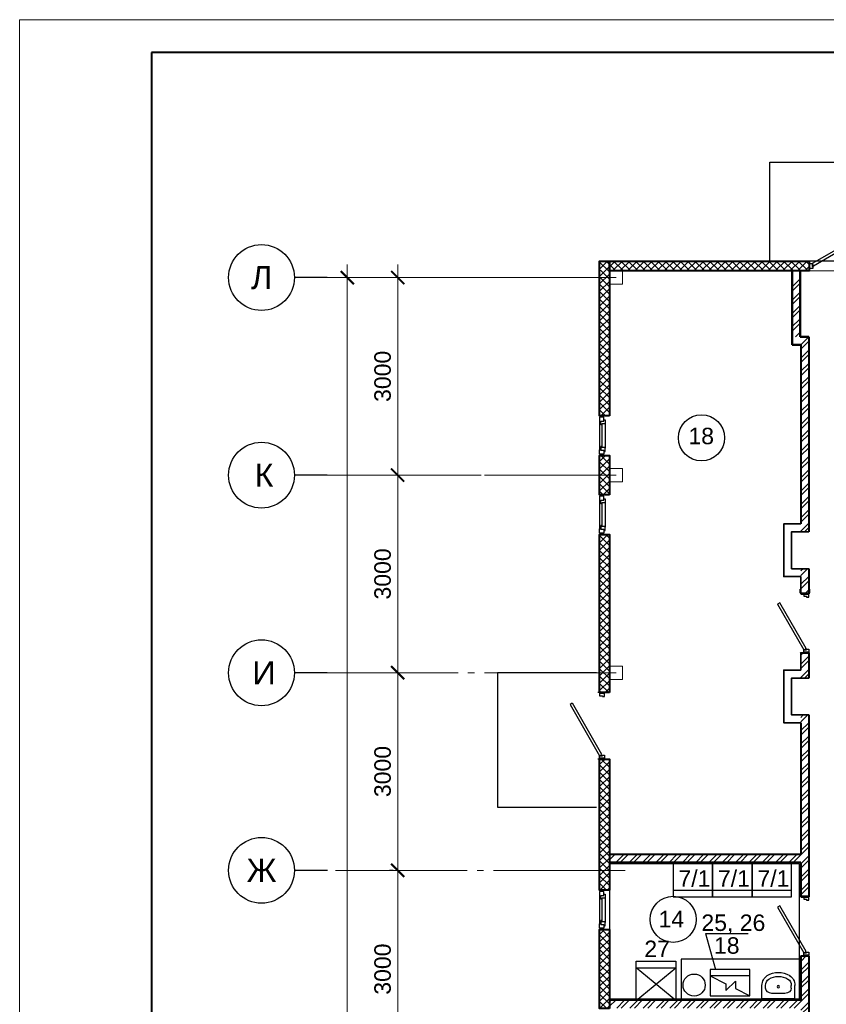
# Model space of a CAD drawing. Header units: millimetres. Extents: x -196128 to 205258, y -130136 to -51046.
# Tile 7 of 17: x -117634 to -105385, y -65995 to -51046. Entities that reach past the tile are written whole.
import ezdxf

# ---------------------------------------------------------------- set-up
doc = ezdxf.new("R2010")
doc.units = ezdxf.units.MM
doc.linetypes.add('GOST2.303 5', pattern=[24, 20, -1.5, 1, -1.5])
for name, color, linetype, lineweight in [('00ОС-108-Баз-Оформление', 7, 'Continuous', 25), ('1 Конструкция 0.25_Ном._пера__7', 7, 'Continuous', 20), ('АР-Окна-Витражи', 120, 'Continuous', 13), ('АР-Стены', 7, 'Continuous', 50), ('АР-Стены_Ном._пера__7', 7, 'Continuous', 20), ('ДВЕРИ_Ном._пера__7', 7, 'Continuous', 20), ('Ме', 7, 'Continuous', 30), ('перегородки', 7, 'Continuous', 30), ('размерв', 7, 'Continuous', 13), ('размерв_Ном._пера__100', 7, 'Continuous', 15), ('Электро', 1, 'Continuous', 30)]:
    doc.layers.add(name, color=color, linetype=linetype, lineweight=lineweight)
for name, color, linetype in [('1 Оси', 7, 'Continuous'), ('Annotation - Text', 7, 'Continuous'), ('BACKGROUND', 7, 'Continuous'), ('двери', 7, 'Continuous'), ('окна', 7, 'Continuous'), ('осевые размеры', 7, 'Continuous'), ('экспликация', 7, 'Continuous')]:
    doc.layers.add(name, color=color, linetype=linetype)
doc.layers.add('Наружные стены_Ном._пера__14_Ном._пера__8', color=7, linetype='Continuous', lineweight=25, true_color=0xa79e5f)
doc.styles.add('GENERATED_STYLE_1', font='arial.ttf')
doc.styles.get("Standard").update_dxf_attribs({"font": 'arial.ttf'})
doc.styles.add('Главн', font='arial.ttf')
doc.styles.add('стиль1', font='arial.ttf', dxfattribs={"height": 250})
doc.dimstyles.new('СТИЛЬ__2', dxfattribs={"dimtxt": 250, "dimasz": 2, "dimexe": 2, "dimexo": 1, "dimgap": 0.7, "dimtad": 1, "dimdec": 0, "dimdsep": 46, "dimtxsty": 'стиль1', "dimblk": 'ARCHTICK', "dimcen": -0.09, "dimdle": 1, "dimclrd": 7, "dimclre": 7, "dimclrt": 7, "dimadec": 0, "dimazin": 2, "dimtfac": 1, "dimtdec": 0, "dimtmove": 0, "dimatfit": 3, "dimldrblk": 'ARCHTICK', "dimfxl": 1, "dimtolj": 1, "dimtzin": 0, "dimlwd": 9, "dimlwe": 9, "dimarcsym": 0})

# ---------------------------------------------------------------- blocks, each defined once
blk = doc.blocks.new('_ArchTick')
at = {"color": 0, "linetype": 'ByBlock', "const_width": 0.15}
blk.add_lwpolyline([(-0.5, -0.5), (0.5, 0.5)], dxfattribs=at)
blk = doc.blocks.new('*D34')
at = {"layer": 'Defpoints', "color": 0, "ltscale": 100, "transparency": 16777216}
for p in [(-111894, -63961), (-111864, -63961), (-111952, -66961)]:
    blk.add_point(p, dxfattribs=at)
at = {"layer": 'осевые размеры', "color": 7, "lineweight": 9, "ltscale": 100, "transparency": 16777216}
for p, q in [((-111894, -67161), (-111894, -63761)), ((-111964, -63961), (-112019, -63961)), ((-111852, -66961), (-111769, -66961))]:
    blk.add_line(p, q, dxfattribs=at)
at = {"layer": 'осевые размеры', "color": 7, "lineweight": 9, "ltscale": 100, "transparency": 16777216, "xscale": 200, "yscale": 200, "zscale": 200}
for p, rotation in [((-111894, -63961), 90), ((-111894, -66961), 270)]:
    blk.add_blockref('_ArchTick', p, dxfattribs=dict(at, rotation=rotation))
at = {"layer": 'осевые размеры', "color": 7, "ltscale": 100, "transparency": 16777216, "insert": (-112122, -65461), "char_height": 250, "attachment_point": 5, "rotation": 90, "style": 'стиль1'}
blk.add_mtext('\\A1;3000', dxfattribs=at)
blk = doc.blocks.new('*D35')
at = {"layer": 'Defpoints', "color": 0, "ltscale": 100, "transparency": 16777216}
for p in [(-111894, -60961), (-111835, -60961), (-111864, -63961)]:
    blk.add_point(p, dxfattribs=at)
at = {"layer": 'осевые размеры', "color": 7, "lineweight": 9, "ltscale": 100, "transparency": 16777216}
for p, q in [((-111894, -64161), (-111894, -60761)), ((-111935, -60961), (-112019, -60961)), ((-111964, -63961), (-112019, -63961))]:
    blk.add_line(p, q, dxfattribs=at)
at = {"layer": 'осевые размеры', "color": 7, "lineweight": 9, "ltscale": 100, "transparency": 16777216, "xscale": 200, "yscale": 200, "zscale": 200}
for p, rotation in [((-111894, -60961), 90), ((-111894, -63961), 270)]:
    blk.add_blockref('_ArchTick', p, dxfattribs=dict(at, rotation=rotation))
at = {"layer": 'осевые размеры', "color": 7, "ltscale": 100, "transparency": 16777216, "insert": (-112122, -62461), "char_height": 250, "attachment_point": 5, "rotation": 90, "style": 'стиль1'}
blk.add_mtext('\\A1;3000', dxfattribs=at)
blk = doc.blocks.new('*D36')
at = {"layer": 'Defpoints', "color": 0, "ltscale": 100, "transparency": 16777216}
for p in [(-111908, -57961), (-111894, -57961), (-111835, -60961)]:
    blk.add_point(p, dxfattribs=at)
at = {"layer": 'осевые размеры', "color": 7, "lineweight": 9, "ltscale": 100, "transparency": 16777216}
for p, q in [((-111894, -61161), (-111894, -57761)), ((-111808, -57961), (-111769, -57961)), ((-111935, -60961), (-112019, -60961))]:
    blk.add_line(p, q, dxfattribs=at)
at = {"layer": 'осевые размеры', "color": 7, "lineweight": 9, "ltscale": 100, "transparency": 16777216, "xscale": 200, "yscale": 200, "zscale": 200}
for p, rotation in [((-111894, -57961), 90), ((-111894, -60961), 270)]:
    blk.add_blockref('_ArchTick', p, dxfattribs=dict(at, rotation=rotation))
at = {"layer": 'осевые размеры', "color": 7, "ltscale": 100, "transparency": 16777216, "insert": (-112122, -59461), "char_height": 250, "attachment_point": 5, "rotation": 90, "style": 'стиль1'}
blk.add_mtext('\\A1;3000', dxfattribs=at)
blk = doc.blocks.new('*D37')
at = {"layer": 'Defpoints', "color": 0, "ltscale": 100, "transparency": 16777216}
for p in [(-111894, -54961), (-110233, -54961), (-110527, -57961)]:
    blk.add_point(p, dxfattribs=at)
at = {"layer": 'осевые размеры', "color": 7, "lineweight": 9, "ltscale": 100, "transparency": 16777216}
for p, q in [((-111894, -58161), (-111894, -54761)), ((-110333, -54961), (-112019, -54961)), ((-110627, -57961), (-112019, -57961))]:
    blk.add_line(p, q, dxfattribs=at)
at = {"layer": 'осевые размеры', "color": 7, "lineweight": 9, "ltscale": 100, "transparency": 16777216, "xscale": 200, "yscale": 200, "zscale": 200}
for p, rotation in [((-111894, -54961), 90), ((-111894, -57961), 270)]:
    blk.add_blockref('_ArchTick', p, dxfattribs=dict(at, rotation=rotation))
at = {"layer": 'осевые размеры', "color": 7, "ltscale": 100, "transparency": 16777216, "insert": (-112122, -56461), "char_height": 250, "attachment_point": 5, "rotation": 90, "style": 'стиль1'}
blk.add_mtext('\\A1;3000', dxfattribs=at)
blk = doc.blocks.new('*D38')
at = {"layer": 'Defpoints', "color": 0, "ltscale": 100, "transparency": 16777216}
for p in [(-112962, -54962), (-112659, -54962), (-112659, -81961)]:
    blk.add_point(p, dxfattribs=at)
at = {"layer": 'осевые размеры', "color": 7, "lineweight": 9, "ltscale": 100, "transparency": 16777216}
for p, q in [((-112659, -82161), (-112659, -54762)), ((-112862, -54962), (-112534, -54962)), ((-112759, -81961), (-112784, -81961))]:
    blk.add_line(p, q, dxfattribs=at)
at = {"layer": 'осевые размеры', "color": 7, "lineweight": 9, "ltscale": 100, "transparency": 16777216, "xscale": 200, "yscale": 200, "zscale": 200}
for p, rotation in [((-112659, -54962), 90), ((-112659, -81961), 270)]:
    blk.add_blockref('_ArchTick', p, dxfattribs=dict(at, rotation=rotation))
at = {"layer": 'осевые размеры', "color": 7, "ltscale": 100, "transparency": 16777216, "insert": (-112886, -68462), "char_height": 250, "attachment_point": 5, "rotation": 90, "style": 'стиль1'}
blk.add_mtext('\\A1;27000', dxfattribs=at)
blk = doc.blocks.new('ОК5_1000х1800_план')
at = {"layer": 'окна', "lineweight": 25, "ltscale": 100}
for p, q in [((0, 385), (0, 321)), ((20, 385), (20, 321)), ((80, 385), (20, 385)), ((20, 321), (86, 321)), ((60, 385), (60, 403)), ((60, 403), (120, 403)), ((80, 339), (80, 385)), ((136, 339), (80, 339)), ((86, 321), (86, 339)), ((120, 403), (120, 355)), ((136, 357), (136, 339)), ((464, 357), (464, 339)), ((464, 339), (520, 339)), ((480, 403), (480, 357)), ((540, 403), (480, 403)), ((514, 321), (514, 339)), ((580, 321), (514, 321)), ((520, 385), (580, 385)), ((520, 339), (520, 385)), ((540, 385), (540, 403)), ((580, 385), (580, 321)), ((600, 321), (600, 446)), ((600, 385), (600, 321))]:
    blk.add_line(p, q, dxfattribs=at)
at = {"layer": 'окна', "ltscale": 100}
for p, q in [((86, 321), (514, 321)), ((120, 403), (490, 403)), ((120, 357), (480, 357))]:
    blk.add_line(p, q, dxfattribs=at)
blk = doc.blocks.new('д 9')
at = {"layer": 'двери'}
for p, q in [((111184, 121060), (111184, 121160)), ((112094, 121060), (112094, 121160)), ((112094, 121060), (112094, 121160)), ((112094, 121060), (112094, 121160))]:
    blk.add_line(p, q, dxfattribs=at)
at = {"layer": 'двери', "ltscale": 100}
blk.add_lwpolyline([(112024, 121099), (111331, 121499), (111351, 121534), (112044, 121134)], close=True, dxfattribs=at)
for points in [[(111199, 121060), (111199, 121134), (111232, 121134), (111232, 121092), (111244, 121092), (111244, 121060), (111199, 121060)], [(112079, 121060), (112079, 121134), (112046, 121134), (112046, 121092), (112034, 121092), (112034, 121060), (112079, 121060)]]:
    blk.add_lwpolyline(points, dxfattribs=at)
blk = doc.blocks.new('РАМ А2')
at = {"color": 0, "linetype": 'ByBlock', "lineweight": 20}
for p, q in [((-145063, 404568), (-204463, 404568)), ((-204463, 404568), (-204463, 362568))]:
    blk.add_line(p, q, dxfattribs=at)
at = {"color": 0, "linetype": 'ByBlock', "lineweight": 40}
for p, q in [((-145563, 404068), (-202463, 404068)), ((-202463, 404068), (-202463, 363068))]:
    blk.add_line(p, q, dxfattribs=at)
blk = doc.blocks.new('Нд1440')
at = {"layer": 'двери'}
for p, q in [((28769, 29947), (28843, 29947)), ((28769, 28507), (28843, 28507))]:
    blk.add_line(p, q, dxfattribs=at)
at = {"layer": 'двери', "ltscale": 100}
for points in [[(28769, 29933), (28843, 29933), (28843, 29900), (28801, 29900), (28801, 29888), (28769, 29888), (28769, 29933)], [(28769, 28521), (28843, 28521), (28843, 28554), (28801, 28554), (28801, 28566), (28769, 28566), (28769, 28521)]]:
    blk.add_lwpolyline(points, dxfattribs=at)
for points in [[(28809, 29878), (29259, 29099), (29293, 29119), (28843, 29898)], [(28809, 28576), (29019, 28940), (29053, 28920), (28843, 28556)]]:
    blk.add_lwpolyline(points, close=True, dxfattribs=at)
blk = doc.blocks.new('д10')
at = {"ltscale": 100}
for p, q in [((113952, 108074), (113175, 107625)), ((113195, 107591), (113972, 108039)), ((113972, 108040), (113952, 108074)), ((113125, 107551), (113125, 107651)), ((113175, 107625), (113195, 107591))]:
    blk.add_line(p, q, dxfattribs=at)
for p, q in [((113125, 107551), (113125, 107651)), ((114135, 107551), (114135, 107651))]:
    blk.add_line(p, q)
for points in [[(113140, 107551), (113140, 107625), (113173, 107625), (113173, 107583), (113185, 107583), (113185, 107551), (113140, 107551)], [(114120, 107551), (114120, 107625), (114087, 107625), (114087, 107583), (114075, 107583), (114075, 107551), (114120, 107551)]]:
    blk.add_lwpolyline(points, dxfattribs=at)
blk = doc.blocks.new('Basin 02')
at = {"layer": 'BACKGROUND', "linetype": 'Continuous'}
for p, q in [((-250, 200), (-250, -4)), ((250, 200), (-250, 200)), ((250, 200), (250, -4)), ((-196, 37), (-196, -4)), ((-99, 118), (-99, 118)), ((99, 118), (-99, 118)), ((196, 37), (196, -4))]:
    blk.add_line(p, q, dxfattribs=at)
blk.add_circle((0, 16), 17.5, dxfattribs=at)
for centre, major_axis, ratio, start_param, end_param in [((-99, 37), (-96.6, 0), 0.836986, 4.712389, 6.283185), ((99, 37), (-96.6, 0), 0.836986, 3.141593, 4.712389), ((-99, -4), (0, 168), 0.896739, 1.570796, 2.644618), ((-99, -4), (0, 108), 0.896739, 1.570796, 2.644618), ((0, 200), (0, 339), 0.896739, 2.644618, 3.638567), ((99, -4), (0, 108), 0.896739, 3.638567, 4.712389), ((99, -4), (0, 168), 0.896739, 3.638567, 4.712389), ((0, 200), (0, 400), 0.896739, 2.644618, 3.638567)]:
    blk.add_ellipse(centre, major_axis=major_axis, ratio=ratio, start_param=start_param, end_param=end_param, dxfattribs=at)

msp = doc.modelspace()

# ---------------------------------------------------------------- hatches: boundary and pattern name
at = {"layer": 'размерв', "lineweight": 5, "ltscale": 100}
h = msp.add_hatch(dxfattribs=at)
h.set_pattern_fill('ANSI37', scale=25, style=0)
h.paths.add_polyline_path([(-105646.7, -54711.5), (-108827, -54711.5), (-108827, -54861.5), (-108677, -54861.5), (-108677, -54859.2), (-108674.5, -54859.2), (-108674.5, -54861.5), (-105646.7, -54861.5)])
h.paths.add_polyline_path([(-108677, -57661.6), (-108827, -57661.6), (-108827, -58261.4), (-108677, -58261.4)])
h = msp.add_hatch(dxfattribs=at)
h.set_pattern_fill('ANSI37', scale=25, style=0)
h.paths.add_polyline_path([(-108677, -54861.5), (-108827, -54861.5), (-108827, -57061.6), (-108677, -57061.6)])
h = msp.add_hatch(dxfattribs=at)
h.set_pattern_fill('ANSI32', color=253, scale=15, style=0)
h.set_pattern_definition([(45, (0, 77472.33), (-101.02788, 101.02788), []), (45, (67.35, 77472.33), (-101.02788, 101.02788), [])])
h.paths.add_polyline_path([(-105791.7, -54961.5), (-105901.7, -54961.5), (-105901.7, -55861.9), (-105791.7, -55861.9)])
h.paths.add_polyline_path([(-105771.7, -65931.5), (-108677, -65931.5), (-108677, -66051.5), (-105771.7, -66051.5), (-105771.7, -66290.7), (-105651.7, -66290.7), (-105651.7, -65261.5), (-105751.7, -65261.5), (-105771.7, -65261.5)])
h.paths.add_polyline_path([(-105771.7, -58821.5), (-105651.7, -58821.5), (-105651.7, -55861.9), (-105771.7, -55861.9)])
h.paths.add_polyline_path([(-105651.7, -59381.5), (-105771.7, -59381.5), (-105771.7, -59761.5), (-105651.7, -59761.5)])
h.paths.add_polyline_path([(-105651.7, -61601.5), (-105771.7, -61601.5), (-105771.7, -63721.3), (-108677, -63721.3), (-108677, -63841.6), (-105771.7, -63841.6), (-105771.7, -64361.5), (-105651.7, -64361.5)])
h.paths.add_polyline_path([(-105771.7, -61041.5), (-105651.7, -61041.5), (-105651.7, -60661.5), (-105771.7, -60661.5)])
h = msp.add_hatch(dxfattribs=at)
h.set_pattern_fill('ANSI37', scale=25, style=0)
h.paths.add_polyline_path([(-108677, -61261.4), (-108827, -61261.4), (-108827, -58861.4), (-108677, -58861.4)])
h = msp.add_hatch(dxfattribs=at)
h.set_pattern_fill('ANSI37', scale=25, style=0)
h.paths.add_polyline_path([(-108677, -64261.4), (-108826.9, -64261.4), (-108826.9, -62271.4), (-108677, -62271.4)])
h = msp.add_hatch(dxfattribs=at)
h.set_pattern_fill('ANSI37', scale=25, style=0)
h.paths.add_polyline_path([(-108677, -66061.5), (-108827, -66061.5), (-108827, -64861.4), (-108677, -64861.4)])

# ---------------------------------------------------------------- linework, layer by layer
at = {"ltscale": 100}
for p, q in [((-108877, -60961.5), (-110377, -60961.5)), ((-110377, -60961.5), (-110377, -63001.5)), ((-110377, -63001.5), (-108877, -63001.5))]:
    msp.add_line(p, q, dxfattribs=at)
for q in [(-106570, -64918.7), (-107066.2, -65464.5)]:
    msp.add_line((-107217.2, -64918.7), q)
msp.add_lwpolyline([(-106242.5, -53211.1), (-99471.1, -53211.1), (-99471.1, -54711.1), (-106242.5, -54711.1)], close=True, dxfattribs=at)
for centre in [(-107280.1, -57394.1), (-107710.6, -64705.3)]:
    msp.add_circle(centre, 350, dxfattribs=at)
at = {"layer": '1 Конструкция 0.25_Ном._пера__7', "linetype": 'Continuous'}
for p, q in [((-105650, -59751.5), (-105770, -59751.5)), ((-105650, -60661.5), (-105770, -60661.5))]:
    msp.add_line(p, q, dxfattribs=at)
at = {"layer": '1 Оси', "linetype": 'Continuous', "lineweight": 25, "ltscale": 100}
for points in [[(-112962.2, -54961.5), (-113462.2, -54961.5)], [(-112962.2, -57961.5), (-113462.2, -57961.5)], [(-112962.2, -60961.5), (-113462.2, -60961.5)], [(-112962, -63961.5), (-113462, -63961.5)]]:
    msp.add_lwpolyline(points, dxfattribs=at)
at = {"layer": '1 Оси', "color": 1, "linetype": 'GOST2.303 5', "lineweight": 5, "ltscale": 100}
for points in [[(-108577, -54961.5), (-112962.2, -54961.5)], [(-108577, -57961.5), (-112962.2, -57961.5)], [(-108577, -60961.5), (-112962.2, -60961.5)], [(-108438.8, -63961.5), (-112962, -63961.5)]]:
    msp.add_lwpolyline(points, dxfattribs=at)
at = {"layer": '1 Оси', "linetype": 'Continuous', "lineweight": 25, "ltscale": 100}
for centre in [(-113962.2, -54961.5), (-113962.2, -57961.5), (-113962.2, -60961.5), (-113962, -63961.5)]:
    msp.add_circle(centre, 500, dxfattribs=at)
at = {"layer": 'Defpoints', "linetype": 'ByBlock', "lineweight": 40, "ltscale": 100}
msp.add_line((-105771.7, -63721.3), (-108677, -63721.3), dxfattribs=at)
at = {"layer": 'Defpoints', "ltscale": 100}
msp.add_lwpolyline([(-108676.9, -65911.5), (-105791.7, -65911.5), (-105791.7, -63861.5), (-108677, -63861.5)], close=True, dxfattribs=at)
at = {"layer": 'АР-Стены', "linetype": 'ByBlock', "ltscale": 100}
for p, q in [((-105901.7, -54861.5), (-105901.7, -55981.9)), ((-105781.7, -54861.5), (-105781.7, -55861.9)), ((-105651.7, -55861.9), (-105781.7, -55861.9)), ((-105771.7, -55981.9), (-105901.7, -55981.9))]:
    msp.add_line(p, q, dxfattribs=at)
at = {"layer": 'АР-Стены', "linetype": 'ByBlock', "lineweight": 40, "ltscale": 100}
for p, q in [((-105651.7, -55861.9), (-105651.7, -58821.5)), ((-105771.7, -55981.9), (-105771.7, -58701.5)), ((-105651.7, -59381.5), (-105651.7, -59761.5)), ((-105771.7, -59761.5), (-105651.7, -59761.5)), ((-105771.7, -60661.5), (-105651.7, -60661.5)), ((-105651.7, -60661.5), (-105651.7, -61041.5)), ((-105771.7, -61721.5), (-105771.7, -63721.2)), ((-105651.7, -61601.5), (-105651.7, -64361.5)), ((-105771.7, -63841.6), (-108677, -63841.6)), ((-105771.7, -63841.5), (-105771.7, -64361.5)), ((-105771.7, -64361.5), (-105651.7, -64361.5)), ((-105771.7, -65261.5), (-105771.7, -65931.5)), ((-105771.7, -65261.5), (-105651.7, -65261.5)), ((-105651.7, -65261.5), (-105651.7, -66290.7)), ((-105771.7, -65931.5), (-108676.9, -65931.5))]:
    msp.add_line(p, q, dxfattribs=at)
at = {"layer": 'АР-Стены_Ном._пера__7', "linetype": 'Continuous'}
for p, q in [((-105771.7, -59761.5), (-105651.7, -59761.5)), ((-105771.7, -60661.5), (-105651.7, -60661.5))]:
    msp.add_line(p, q, dxfattribs=at)
at = {"layer": 'ДВЕРИ_Ном._пера__7', "linetype": 'Continuous'}
for p, q in [((-105651.7, -59751.5), (-105751.7, -59751.5)), ((-105651.7, -60661.5), (-105751.7, -60661.5)), ((-105651.7, -60661.5), (-105751.7, -60661.5)), ((-105651.7, -60661.5), (-105751.7, -60661.5))]:
    msp.add_line(p, q, dxfattribs=at)
at = {"layer": 'ДВЕРИ_Ном._пера__7', "linetype": 'Continuous', "flags": 128}
msp.add_lwpolyline([(-105691.1, -60591.5), (-106091.1, -59898.7), (-106125.7, -59918.7), (-105725.7, -60611.5)], close=True, dxfattribs=at)
at = {"layer": 'Ме', "ltscale": 100}
for p, q in [((-107112.9, -63861.7), (-107712.9, -63861.7)), ((-107712.9, -63861.7), (-107712.9, -64361.7)), ((-106512.9, -63861.7), (-107112.9, -63861.7)), ((-107112.9, -63861.7), (-107112.9, -64361.7)), ((-107112.9, -64361.7), (-107112.9, -63861.7)), ((-107112.9, -63861.7), (-107112.9, -64361.7)), ((-106512.9, -64361.7), (-106512.9, -63861.7)), ((-105912.9, -63861.7), (-106512.9, -63861.7)), ((-106512.9, -63861.7), (-106512.9, -64361.7)), ((-105912.9, -64361.7), (-105912.9, -63861.7)), ((-107712.9, -64261.7), (-107112.9, -64261.7)), ((-107112.9, -64261.7), (-106512.9, -64261.7)), ((-106512.9, -64261.7), (-105912.9, -64261.7)), ((-107712.9, -64361.7), (-107112.9, -64361.7)), ((-107112.9, -64361.7), (-106512.9, -64361.7)), ((-106512.9, -64361.7), (-105912.9, -64361.7))]:
    msp.add_line(p, q, dxfattribs=at)
at = {"layer": 'Ме'}
for p, q in [((-105788.4, -65312.5), (-107588.4, -65312.5)), ((-107588.4, -65312.5), (-107588.4, -65912.5)), ((-105788.4, -65312.5), (-105788.4, -65912.5)), ((-107588.4, -65912.5), (-105788.4, -65912.5))]:
    msp.add_line(p, q, dxfattribs=at)
at = {"layer": 'Наружные стены_Ном._пера__14_Ном._пера__8', "linetype": 'Continuous'}
for p, q in [((-105780, -59746.5), (-105780, -59694.5)), ((-105780, -59694.5), (-105777, -59694.5)), ((-105777, -59746.5), (-105777, -59694.5)), ((-105648, -59751.5), (-105772, -59751.5)), ((-105648, -59754.5), (-105772, -59754.5)), ((-105643, -59694.5), (-105640, -59694.5)), ((-105643, -59694.5), (-105643, -59746.5)), ((-105640, -59694.5), (-105640, -59746.5)), ((-105648, -60658.5), (-105772, -60658.5)), ((-105648, -60661.5), (-105772, -60661.5))]:
    msp.add_line(p, q, dxfattribs=at)
for centre, radius, start, end in [((-105772, -59746.5), 8, 180, 270), ((-105772, -59746.5), 5, 180, 270), ((-105648, -59746.5), 8, 270, 0), ((-105648, -59746.5), 5, 270, 0), ((-105772, -60666.5), 8, 90, 180), ((-105772, -60666.5), 5, 90, 180), ((-105648, -60666.5), 8, 0, 90), ((-105648, -60666.5), 5, 0, 90)]:
    msp.add_arc(centre, radius, start, end, dxfattribs=at)
at = {"layer": 'размерв', "color": 7, "ltscale": 100}
msp.add_line((-105646.7, -54861.5), (-104206.7, -54861.5), dxfattribs=at)
at = {"layer": 'размерв', "color": 7, "lineweight": 40, "ltscale": 100}
for points in [[(-108677, -57061.6), (-108827, -57061.6), (-108827, -54711.5), (-108677, -54711.5)], [(-108677, -54711.5), (-105646.7, -54711.5), (-105646.7, -54861.5), (-108677, -54861.5)], [(-108677, -58261.4), (-108827, -58261.4), (-108827, -57661.6), (-108677, -57661.6)], [(-108677, -61261.4), (-108827, -61261.4), (-108827, -58861.4), (-108677, -58861.4)], [(-108677, -64261.4), (-108826.9, -64261.4), (-108826.9, -62271.4), (-108677, -62271.4)], [(-108677, -66061.5), (-108827, -66061.5), (-108827, -64861.4), (-108677, -64861.4)]]:
    msp.add_lwpolyline(points, close=True, dxfattribs=at)
at = {"layer": 'размерв', "color": 7, "lineweight": 5, "ltscale": 100}
for points in [[(-108677, -54861.5), (-108479.5, -54861.5), (-108479.5, -55061.5), (-108677, -55061.5)], [(-108677, -57861.5), (-108479.5, -57861.5), (-108479.5, -58061.5), (-108677, -58061.5)], [(-108677, -60861.5), (-108479.5, -60861.5), (-108479.5, -61061.5), (-108677, -61061.5)]]:
    msp.add_lwpolyline(points, close=True, dxfattribs=at)
at = {"layer": 'размерв_Ном._пера__100', "linetype": 'Continuous', "lineweight": 35, "flags": 128}
for points in [[(-105771.7, -59761.5), (-105771.7, -59501.5), (-106031.7, -59501.5), (-106031.7, -58701.5), (-105771.7, -58701.5)], [(-105651.7, -59761.5), (-105651.7, -59381.5), (-105911.7, -59381.5), (-105911.7, -58821.5), (-105651.7, -58821.5)], [(-105771.7, -60661.5), (-105771.7, -60921.5), (-106031.7, -60921.5), (-106031.7, -61721.5), (-105771.7, -61721.5)], [(-105651.7, -60661.5), (-105651.7, -61041.5), (-105911.7, -61041.5), (-105911.7, -61601.5), (-105651.7, -61601.5)]]:
    msp.add_lwpolyline(points, dxfattribs=at)
at = {"layer": 'Электро'}
for p, q in [((-108271.7, -65939.1), (-108271.7, -65339.1)), ((-108271.7, -65339.1), (-107671.7, -65339.1)), ((-108271.7, -65439.1), (-107671.7, -65439.1)), ((-107671.7, -65939.1), (-108271.7, -65439.1)), ((-108271.7, -65939.1), (-107671.7, -65439.1)), ((-107671.7, -65339.1), (-107671.7, -65939.1)), ((-107147, -65464.5), (-107147, -65864.5)), ((-106547, -65464.5), (-107147, -65464.5)), ((-106547, -65864.5), (-106547, -65464.5)), ((-106547, -65564.5), (-107147, -65564.5)), ((-107147, -65564.5), (-106910.3, -65682.8)), ((-106912, -65783.8), (-106762.9, -65643.5)), ((-106910.3, -65682.8), (-106912, -65783.8)), ((-106762.9, -65643.5), (-106761.6, -65757.2)), ((-106761.6, -65757.2), (-106547, -65864.5)), ((-107147, -65864.5), (-106547, -65864.5)), ((-107671.7, -65939.1), (-108271.7, -65939.1))]:
    msp.add_line(p, q, dxfattribs=at)
msp.add_circle((-107391.5, -65703.8), 167.9, dxfattribs=at)

# ---------------------------------------------------------------- block references
at = {"xscale": -1, "rotation": 270}
msp.add_blockref('Нд1440', (-134153.8, -83592.2), dxfattribs=at)
at = {"linetype": 'ByBlock', "rotation": 90}
msp.add_blockref('д10', (-1201.6, -175396.4), dxfattribs=at)
at = {"layer": 'BACKGROUND', "linetype": 'Continuous', "xscale": -1, "rotation": 180}
msp.add_blockref('Basin 02', (-106112.1, -65711.5), dxfattribs=at)
at = {"layer": 'АР-Окна-Витражи', "rotation": 270}
for p in [(-109148.2, -57061.6), (-109148.2, -58261.4), (-109148.2, -64261.4)]:
    msp.add_blockref('ОК5_1000х1800_план', p, dxfattribs=at)
at = {"layer": 'двери', "linetype": 'ByBlock', "xscale": -1, "rotation": 90}
for p in [(15407.9, 51432.1), (15407.9, 46832.2)]:
    msp.add_blockref('д 9', p, dxfattribs=at)
at = {"layer": 'перегородки', "linetype": 'ByBlock', "lineweight": 20}
msp.add_blockref('РАМ А2', (86828.6, -455614.2), dxfattribs=at)

# ---------------------------------------------------------------- texts
at = {"layer": '00ОС-108-Баз-Оформление', "linetype": 'ByBlock', "lineweight": 15}
for s, p in [('18', (-107478.6, -57491.9)), ('14', (-107932.4, -64826.1))]:
    msp.add_text(s, height=250, dxfattribs=at).set_placement(p)
at = {"layer": '1 Оси', "linetype": 'Continuous', "lineweight": 25, "ltscale": 100, "char_height": 350, "attachment_point": 1, "style": 'стиль1'}
for s, insert, width in [('\\fArial|b0|i0|c1|p34;\\W1.0000000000;\\T1.0000000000;\\o\\lЛ', (-114118.4, -54786.5), 413.984), ('\\fArial|b0|i0|c1|p34;\\W1.0000000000;\\T1.0000000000;\\o\\lК', (-114066.2, -57786.2), 380.559), ('\\fArial|b0|i0|c1|p34;\\W1.0000000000;\\T1.0000000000;\\o\\lИ', (-114099.5, -60786.5), 410.641), ('\\fArial|b0|i0|c1|p34;\\W1.0000000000;\\T1.0000000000;\\o\\lЖ', (-114186, -63786.2), 583.731)]:
    msp.add_mtext(s, dxfattribs=dict(at, insert=insert, width=width))
at = {"layer": 'Annotation - Text', "style": 'GENERATED_STYLE_1'}
for p in [(-107629.9, -64208.8), (-107029.9, -64208.8), (-106429.9, -64208.8)]:
    msp.add_text('7/1', height=250, dxfattribs=at).set_placement(p)
at = {"layer": 'экспликация', "color": 7, "style": 'Главн'}
for s, p in [('25, 26', (-107281.5, -64881.6)), ('27', (-108148.6, -65278.3)), ('18', (-107090.5, -65227.2))]:
    msp.add_text(s, height=250, dxfattribs=at).set_placement(p)

# ---------------------------------------------------------------- dimensions: what is measured, and where the dimension line sits
at = {"layer": 'осевые размеры', "ltscale": 100}
for base, p1, p2, override, picture, middle in [((-112658.5, -54961.9), (-112658.5, -81961.5), (-112962.2, -54961.9), {"dimscale": 100, "dimexe": 1.25, "dimgap": 1, "dimrnd": 0.001, "dimzin": 9, "dimdsep": 44, "dimcen": 0.09, "dimdle": 2}, '*D38', (-112886.2, -68461.7)), ((-111893.9, -54961.5), (-110527.4, -57961.5), (-110233.2, -54961.5), {"dimscale": 100, "dimasz": 2, "dimexe": 1.25, "dimexo": 1, "dimgap": 1, "dimlfac": 1, "dimrnd": 0.001, "dimzin": 9, "dimdsep": 44, "dimcen": 0.09, "dimdle": 2}, '*D37', (-112121.6, -56461.5)), ((-111893.9, -57961.5), (-111834.9, -60961.5), (-111908.1, -57961.5), {"dimscale": 100, "dimasz": 2, "dimexe": 1.25, "dimexo": 1, "dimgap": 1, "dimlfac": 1, "dimrnd": 0.001, "dimzin": 9, "dimdsep": 44, "dimcen": 0.09, "dimdle": 2}, '*D36', (-112121.6, -59461.5)), ((-111893.9, -60961.5), (-111864.2, -63961.5), (-111834.9, -60961.5), {"dimscale": 100, "dimasz": 2, "dimexe": 1.25, "dimexo": 1, "dimgap": 1, "dimlfac": 1, "dimrnd": 0.001, "dimzin": 9, "dimdsep": 44, "dimcen": 0.09, "dimdle": 2}, '*D35', (-112121.6, -62461.5)), ((-111893.9, -63961.5), (-111952.3, -66961.5), (-111864.2, -63961.5), {"dimscale": 100, "dimasz": 2, "dimexe": 1.25, "dimexo": 1, "dimgap": 1, "dimlfac": 1, "dimrnd": 0.001, "dimzin": 9, "dimdsep": 44, "dimcen": 0.09, "dimdle": 2}, '*D34', (-112121.6, -65461.5))]:
    dim = msp.add_linear_dim(base=base, p1=p1, p2=p2, angle=90, dimstyle='СТИЛЬ__2', override=override, dxfattribs=at)
    dim.commit()
    dim.dimension.update_dxf_attribs({"geometry": picture, "text_midpoint": middle})

doc.saveas('drawing.dxf')
